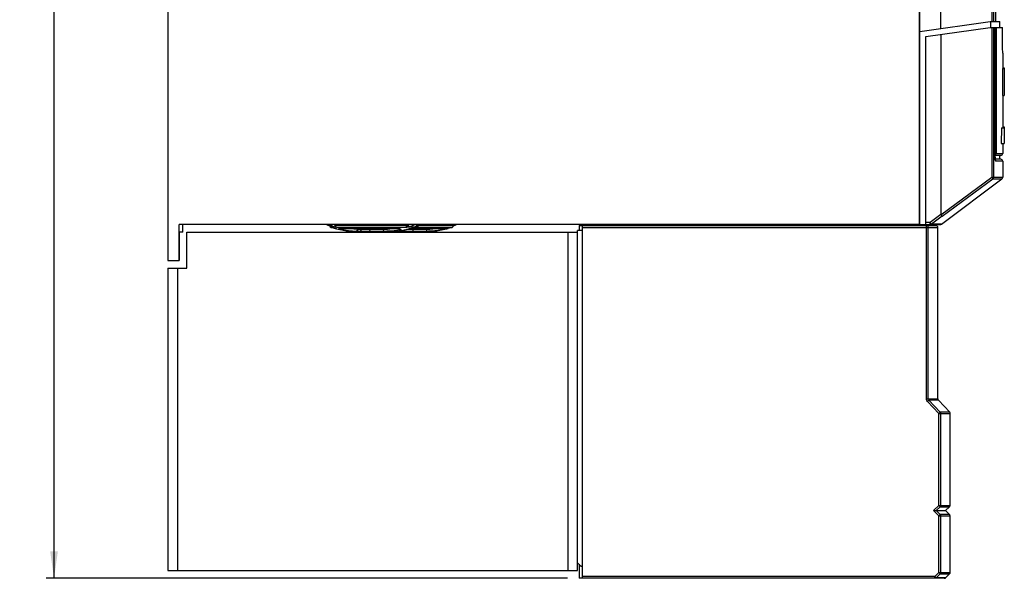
# Model space of a CAD drawing. Extents: x 0 to 594, y 0 to 420.
# Tile 10 of 27: x 214 to 342, y 167 to 239. Entities that reach past the tile are written whole.
import ezdxf

# ---------------------------------------------------------------- set-up
doc = ezdxf.new("R2010")
doc.units = 0
doc.header["$LTSCALE"] = 32.67
doc.layers.get('0').update_dxf_attribs({"linetype": 'CONTINUOUS'})
doc.styles.get("Standard").update_dxf_attribs({"font": 'txt', "width": 0.8})
doc.dimstyles.get("Standard").update_dxf_attribs({"dimtxt": 2.5, "dimasz": 2.5, "dimexe": 1.25, "dimexo": 0.625, "dimtad": 1, "dimcen": 2.5, "dimazin": 3, "dimtfac": 1, "dimtmove": 0, "dimatfit": 3})

# ---------------------------------------------------------------- blocks, each defined once
blk = doc.blocks.new('_FILLED')
at = {"color": 0, "linetype": 'BYBLOCK'}
blk.add_solid([(0, 0), (-1, 0.143), (-1, -0.143)], dxfattribs=at)
blk = doc.blocks.new('*D13')
at = {"color": 2, "linetype": 'CONTINUOUS'}
for p, q in [((230.89, 321.04), (217.89, 321.04)), ((218.89, 321.04), (218.89, 244.04)), ((218.89, 167.04), (218.89, 244.04)), ((285.28, 167.04), (217.89, 167.04))]:
    blk.add_line(p, q, dxfattribs=at)
at = {"color": 2, "linetype": 'CONTINUOUS', "xscale": 3.5, "yscale": 3.5, "zscale": 3.5}
for p, rotation in [((218.89, 321.04), 90), ((218.89, 167.04), 270)]:
    blk.add_blockref('_FILLED', p, dxfattribs=dict(at, rotation=rotation))
at = {"color": 5, "linetype": 'CONTINUOUS', "width": 0.8}
blk.add_text('308', height=3.5, rotation=90, dxfattribs=at).set_placement((218.01, 247.8))

msp = doc.modelspace()

# ---------------------------------------------------------------- linework, layer by layer
at = {"color": 7, "linetype": 'CONTINUOUS'}
for p, q in [((233.595, 308.165), (233.595, 208.165)), ((333.595, 238.144), (333.595, 303.79)), ((340.677, 303.04), (340.677, 239.04)), ((330.845, 275.741), (330.845, 212.79)), ((330.849, 237.758), (339.974, 239.04)), ((331.659, 237.122), (339.974, 238.29)), ((339.974, 239.04), (341.195, 239.04)), ((339.974, 238.29), (341.557, 238.29)), ((340.055, 238.29), (340.055, 239.04)), ((340.615, 238.288), (340.613, 238.29)), ((340.615, 221.491), (340.615, 238.286)), ((340.706, 238.277), (340.728, 238.29)), ((341.195, 238.29), (341.195, 239.04)), ((331.659, 212.79), (331.659, 237.122)), ((333.595, 237.394), (333.595, 214.078)), ((341.581, 235.646), (341.567, 236.543)), ((341.595, 234.982), (341.581, 235.646)), ((341.595, 234.982), (341.595, 232.99)), ((341.595, 233.064), (341.795, 233.064)), ((341.795, 233.064), (341.795, 229.49)), ((341.552, 232.99), (341.795, 232.99)), ((341.552, 232.99), (341.571, 229.49)), ((341.571, 229.49), (341.795, 229.49)), ((341.595, 229.49), (341.595, 225.29)), ((341.595, 225.44), (341.795, 225.44)), ((341.795, 225.44), (341.795, 223.271)), ((341.428, 225.29), (341.407, 223.29)), ((341.428, 225.29), (341.795, 225.29)), ((341.407, 223.29), (341.795, 223.29)), ((341.477, 223.275), (341.479, 223.271)), ((341.479, 223.271), (341.795, 223.271)), ((341.516, 223.279), (341.519, 223.27)), ((341.595, 223.27), (341.595, 221.991)), ((341.345, 221.741), (340.615, 221.741)), ((341.194, 221.741), (341.194, 221.241)), ((341.345, 221.241), (340.623, 221.241)), ((340.639, 221.107), (340.637, 221.122)), ((341.595, 220.991), (341.595, 218.916)), ((333.661, 212.84), (341.495, 218.716)), ((235.095, 208.165), (235.095, 212.79)), ((330.845, 212.79), (235.095, 212.79)), ((235.545, 211.79), (235.545, 212.79)), ((254.145, 212.79), (254.236, 212.752)), ((265.844, 212.661), (266.148, 212.79)), ((270.545, 212.79), (270.545, 212.67)), ((330.849, 212.79), (333.511, 212.79)), ((235.108, 208.165), (235.108, 211.79)), ((235.545, 211.79), (235.108, 211.79)), ((235.124, 208.165), (235.124, 211.79)), ((236.07, 207.155), (236.07, 211.79)), ((236.07, 211.79), (286.595, 211.79)), ((254.883, 212.484), (254.883, 212.485)), ((254.883, 212.484), (254.887, 212.482)), ((255.231, 212.283), (255.295, 212.274)), ((255.334, 212.274), (255.301, 212.274)), ((255.403, 212.257), (255.841, 212.162)), ((263.3, 212.274), (255.774, 212.274)), ((255.841, 212.162), (256.133, 212.099)), ((257.153, 211.952), (257.216, 211.947)), ((257.211, 211.947), (257.945, 211.916)), ((257.995, 211.916), (257.946, 211.916)), ((257.953, 211.918), (258.04, 211.917)), ((267.049, 211.915), (257.995, 211.916)), ((262.47, 211.915), (262.538, 211.916)), ((262.54, 211.916), (263.286, 211.951)), ((263.286, 211.951), (264.075, 212.065)), ((263.3, 212.274), (263.389, 212.272)), ((264.075, 212.065), (264.677, 212.214)), ((264.677, 212.214), (264.731, 212.228)), ((264.731, 212.228), (264.808, 212.244)), ((269.789, 212.274), (265.138, 212.274)), ((265.837, 212.658), (265.844, 212.661)), ((267.326, 211.92), (266.962, 211.915)), ((267.049, 211.915), (267.136, 211.916)), ((267.878, 211.947), (267.144, 211.916)), ((267.937, 211.952), (267.873, 211.947)), ((268.957, 212.099), (269.232, 212.158)), ((269.232, 212.158), (269.632, 212.246)), ((269.859, 212.283), (269.795, 212.274)), ((270.371, 212.432), (269.859, 212.283)), ((287.237, 212.04), (286.595, 212.04)), ((286.595, 168.04), (286.595, 212.04)), ((286.795, 212.665), (332.947, 212.665)), ((286.795, 212.665), (286.795, 212.04)), ((287.237, 167.04), (287.237, 212.665)), ((333.197, 190.264), (333.197, 212.415)), ((233.595, 208.165), (235.095, 208.165)), ((235.124, 208.165), (235.108, 208.165)), ((233.595, 207.155), (233.595, 168.04)), ((233.595, 207.155), (236.07, 207.155)), ((333.264, 190.093), (334.73, 188.521)), ((334.797, 178.54), (334.797, 188.351)), ((334.789, 178.111), (334.797, 178.54)), ((334.772, 176.469), (334.779, 177.403)), ((334.779, 177.403), (334.789, 178.111)), ((332.641, 175.79), (334.195, 175.79)), ((334.698, 176.292), (334.195, 175.79)), ((334.195, 175.79), (334.698, 175.289)), ((334.797, 173.04), (334.784, 173.789)), ((334.797, 167.804), (334.797, 173.041)), ((286.795, 168.85), (286.795, 167.04)), ((233.595, 168.04), (286.595, 168.04)), ((334.034, 167.04), (286.795, 167.04)), ((334.21, 167.114), (334.724, 167.627))]:
    msp.add_line(p, q, dxfattribs=at)
at = {"color": 9, "linetype": 'CONTINUOUS'}
for p, q in [((340.173, 303.54), (340.173, 239.04)), ((340.408, 303.54), (340.408, 239.04)), ((330.782, 275.705), (330.782, 212.79)), ((340.173, 238.29), (340.173, 218.916)), ((340.408, 238.29), (340.408, 218.916)), ((340.615, 238.286), (340.613, 238.29)), ((340.728, 238.29), (340.728, 221.991)), ((340.615, 221.991), (341.595, 221.991)), ((340.613, 221.491), (340.615, 221.491)), ((340.622, 221.261), (340.621, 221.241)), ((340.639, 221.106), (340.652, 221.086)), ((340.652, 221.086), (340.671, 220.991)), ((341.595, 220.991), (340.671, 220.991)), ((333.599, 214.064), (340.173, 218.916)), ((333.741, 213.87), (340.308, 218.716)), ((340.173, 218.916), (341.595, 218.916)), ((340.308, 218.716), (341.495, 218.716)), ((333.595, 214.078), (332.205, 213.04)), ((254.236, 212.752), (254.316, 212.722)), ((254.675, 212.653), (254.356, 212.79)), ((255.326, 212.67), (255.326, 212.79)), ((264.479, 212.67), (255.326, 212.67)), ((264.479, 212.67), (264.479, 212.79)), ((264.716, 212.753), (264.716, 212.79)), ((264.808, 212.79), (264.716, 212.753)), ((266.099, 212.79), (265.776, 212.653)), ((265.903, 212.688), (265.876, 212.585)), ((265.903, 212.688), (265.944, 212.675)), ((265.944, 212.675), (265.993, 212.67)), ((265.993, 212.67), (265.983, 212.568)), ((265.993, 212.67), (265.993, 212.724)), ((265.993, 212.67), (270.545, 212.67)), ((332.205, 213.04), (331.659, 213.04)), ((332.362, 212.84), (332.345, 212.859)), ((333.741, 213.87), (332.362, 212.84)), ((333.661, 212.84), (332.362, 212.84)), ((254.796, 212.606), (254.675, 212.653)), ((254.951, 212.432), (254.719, 212.432)), ((254.819, 212.515), (254.799, 212.521)), ((254.819, 212.515), (254.905, 212.478)), ((254.954, 212.45), (254.883, 212.484)), ((254.905, 212.478), (254.954, 212.45)), ((255.338, 212.45), (254.954, 212.45)), ((255.231, 212.283), (255.27, 212.283)), ((255.27, 212.283), (255.302, 212.279)), ((255.374, 212.264), (255.403, 212.257)), ((264.437, 212.432), (255.483, 212.432)), ((255.714, 212.283), (255.774, 212.274)), ((255.714, 212.283), (263.306, 212.283)), ((255.743, 212.24), (255.838, 212.209)), ((256.426, 212.064), (255.838, 212.209)), ((255.841, 212.162), (255.895, 212.15)), ((256.14, 212.098), (256.133, 212.099)), ((256.133, 212.099), (256.14, 212.098)), ((256.984, 211.975), (256.426, 212.064)), ((257.492, 211.93), (256.984, 211.975)), ((257.946, 211.916), (257.492, 211.93)), ((258.132, 212.166), (258.132, 212.274)), ((258.558, 212.165), (258.558, 212.274)), ((259.716, 212.274), (259.716, 212.165)), ((262.868, 211.977), (262.517, 211.944)), ((262.538, 211.916), (262.978, 211.93)), ((262.851, 211.915), (262.857, 211.931)), ((262.978, 211.93), (263.469, 211.972)), ((263.306, 212.283), (263.3, 212.274)), ((263.306, 212.283), (263.441, 212.278)), ((263.446, 212.255), (263.443, 212.267)), ((263.469, 211.972), (264.016, 212.059)), ((264.016, 212.059), (264.742, 212.24)), ((267.139, 212.165), (264.482, 212.165)), ((264.623, 212.21), (264.677, 212.214)), ((265.738, 212.45), (264.668, 212.45)), ((264.742, 212.24), (264.879, 212.263)), ((264.879, 212.263), (265.022, 212.278)), ((265.022, 212.278), (265.161, 212.283)), ((265.161, 212.283), (265.138, 212.274)), ((265.161, 212.283), (269.859, 212.283)), ((265.373, 212.274), (265.373, 212.165)), ((265.844, 212.661), (265.776, 212.653)), ((265.918, 212.432), (270.371, 212.432)), ((285.37, 168.04), (285.37, 211.79)), ((287.237, 212.415), (333.197, 212.415)), ((331.712, 190.264), (331.712, 212.665)), ((331.959, 190.264), (331.959, 212.415)), ((234.845, 207.155), (234.845, 168.04)), ((331.712, 190.264), (333.197, 190.264)), ((331.847, 189.923), (332.028, 190.093)), ((333.326, 188.351), (331.847, 189.923)), ((333.264, 190.093), (332.028, 190.094)), ((333.507, 188.521), (332.028, 190.094)), ((333.326, 188.351), (333.507, 188.521)), ((334.73, 188.521), (333.507, 188.521)), ((333.326, 188.351), (334.797, 188.351)), ((333.326, 176.469), (333.326, 188.351)), ((333.574, 176.469), (333.574, 188.351)), ((332.641, 175.79), (333.326, 176.469)), ((333.326, 175.112), (332.641, 175.79)), ((332.995, 175.79), (333.501, 176.292)), ((333.501, 175.289), (332.995, 175.79)), ((333.326, 176.469), (334.772, 176.469)), ((333.326, 176.469), (333.501, 176.292)), ((333.501, 176.292), (334.698, 176.292)), ((333.326, 175.112), (333.501, 175.289)), ((333.326, 175.112), (334.772, 175.112)), ((333.326, 167.804), (333.326, 175.112)), ((334.698, 175.289), (333.501, 175.289)), ((333.574, 167.804), (333.574, 175.112)), ((332.808, 167.29), (287.237, 167.29)), ((332.808, 167.29), (333.326, 167.804)), ((332.808, 167.29), (332.983, 167.114)), ((332.808, 167.04), (332.808, 167.29)), ((332.983, 167.114), (333.501, 167.627)), ((334.21, 167.114), (332.983, 167.114)), ((333.326, 167.804), (334.797, 167.804)), ((333.501, 167.627), (333.326, 167.804)), ((333.501, 167.627), (334.724, 167.627))]:
    msp.add_line(p, q, dxfattribs=at)
at = {"color": 7, "linetype": 'CONTINUOUS'}
for points in [[(340.615, 238.199), (340.617, 238.201), (340.666, 238.245), (340.706, 238.277)], [(341.567, 236.543), (341.558, 237.683), (341.557, 238.29)], [(340.641, 221.098), (340.642, 221.096), (340.639, 221.109), (340.633, 221.143), (340.627, 221.195), (340.622, 221.261), (340.618, 221.34), (340.615, 221.429), (340.615, 221.491)], [(333.595, 214.078), (333.595, 214.073), (333.596, 214.068), (333.599, 214.064)], [(333.741, 213.87), (333.727, 213.889), (333.696, 213.932), (333.599, 214.064)], [(254.236, 212.752), (254.829, 212.509), (254.864, 212.493), (254.883, 212.484)], [(270.537, 212.622), (270.845, 212.749), (270.945, 212.79)], [(255.311, 212.276), (255.311, 212.276), (255.317, 212.275), (255.33, 212.272), (255.35, 212.268)], [(255.35, 212.268), (255.374, 212.264), (255.403, 212.257)], [(256.133, 212.099), (256.685, 212.003), (257.153, 211.952)], [(256.14, 212.098), (256.515, 212.028), (256.927, 211.973), (257.153, 211.952)], [(257.216, 211.947), (257.36, 211.937), (257.763, 211.92)], [(263.389, 212.272), (263.47, 212.265), (263.533, 212.256)], [(263.533, 212.256), (263.576, 212.246), (263.589, 212.242)], [(264.808, 212.244), (264.902, 212.259), (265.009, 212.269)], [(265.009, 212.269), (265.119, 212.274), (265.138, 212.274)], [(265.809, 212.648), (265.802, 212.64), (265.805, 212.642), (265.837, 212.658)], [(267.873, 211.947), (267.729, 211.937), (267.326, 211.92)], [(267.936, 211.952), (268.405, 212.003), (268.957, 212.099)], [(268.949, 212.098), (268.574, 212.028), (268.162, 211.973), (267.937, 211.952)], [(269.632, 212.246), (269.707, 212.262), (269.735, 212.268), (269.757, 212.272), (269.771, 212.274)], [(334.698, 176.292), (334.738, 176.344), (334.763, 176.404), (334.772, 176.469)], [(334.772, 175.112), (334.763, 175.177), (334.738, 175.237), (334.698, 175.289)], [(334.784, 173.789), (334.775, 174.624), (334.772, 175.112)]]:
    msp.add_lwpolyline(points, dxfattribs=at)
at = {"color": 9, "linetype": 'CONTINUOUS'}
for points in [[(340.728, 221.991), (340.709, 221.894), (340.654, 221.813), (340.615, 221.787)], [(340.613, 221.491), (340.615, 221.361), (340.618, 221.34)], [(340.621, 221.241), (340.63, 221.137), (340.642, 221.058), (340.656, 221.008), (340.671, 220.991)], [(340.308, 218.716), (340.298, 218.737), (340.268, 218.781), (340.225, 218.844), (340.173, 218.916)], [(340.408, 218.916), (340.396, 218.84), (340.362, 218.771), (340.308, 218.716)], [(254.675, 212.653), (254.751, 212.663), (254.826, 212.712), (254.885, 212.79)], [(255.254, 212.688), (255.195, 212.715), (255.126, 212.751), (255.062, 212.79)], [(255.338, 212.45), (255.286, 212.5), (255.256, 212.585), (255.254, 212.688)], [(255.326, 212.67), (255.296, 212.675), (255.254, 212.688)], [(255.483, 212.432), (255.401, 212.484), (255.346, 212.568), (255.326, 212.67)], [(264.437, 212.432), (264.459, 212.484), (264.474, 212.568), (264.479, 212.67)], [(264.593, 212.688), (264.573, 212.682), (264.552, 212.678), (264.529, 212.674), (264.505, 212.671), (264.479, 212.67)], [(264.716, 212.753), (264.659, 212.715), (264.593, 212.688)], [(264.668, 212.45), (264.64, 212.5), (264.614, 212.585), (264.593, 212.688)], [(264.916, 212.515), (264.851, 212.542), (264.791, 212.596), (264.745, 212.669), (264.716, 212.753)], [(265.588, 212.79), (265.423, 212.722), (264.916, 212.515)], [(332.345, 212.859), (332.31, 212.903), (332.261, 212.967), (332.205, 213.04)], [(332.214, 212.79), (332.21, 212.81), (332.208, 212.864), (332.206, 212.945), (332.205, 213.04)], [(332.214, 212.79), (332.266, 212.796), (332.317, 212.813), (332.362, 212.84)], [(255.338, 212.45), (255.218, 212.477), (255.081, 212.514), (254.936, 212.558), (254.796, 212.606)], [(254.951, 212.432), (254.863, 212.484), (254.853, 212.498)], [(254.954, 212.45), (254.966, 212.437), (254.951, 212.432)], [(255.27, 212.283), (255.304, 212.278), (255.35, 212.268)], [(255.483, 212.432), (255.421, 212.437), (255.338, 212.45)], [(255.714, 212.283), (255.683, 212.278), (255.692, 212.263), (255.743, 212.24)], [(255.978, 212.274), (255.952, 212.247), (255.892, 212.215), (255.833, 212.21)], [(258.132, 212.166), (257.682, 212.18), (257.186, 212.223), (256.867, 212.274)], [(257.953, 211.916), (258.021, 211.934), (258.079, 211.989)], [(258.04, 211.915), (258.092, 211.935), (258.135, 211.989)], [(258.079, 211.989), (258.118, 212.07), (258.132, 212.166)], [(261.482, 212.165), (258.153, 212.166), (258.132, 212.166)], [(258.135, 211.989), (258.164, 212.07), (258.175, 212.165)], [(258.807, 211.915), (258.712, 211.935), (258.631, 211.989), (258.577, 212.07), (258.558, 212.165)], [(259.893, 211.915), (259.826, 211.935), (259.768, 211.989), (259.73, 212.07), (259.716, 212.165)], [(263.059, 212.276), (262.69, 212.225), (262.341, 212.193), (262.024, 212.176), (261.739, 212.168), (261.482, 212.165)], [(261.658, 211.915), (261.591, 211.935), (261.533, 211.989), (261.495, 212.07), (261.482, 212.165)], [(262.517, 211.944), (262.2, 211.926), (261.915, 211.918), (261.658, 211.915)], [(263.609, 212.098), (263.24, 212.028), (262.868, 211.977)], [(263.441, 212.278), (263.562, 212.264), (263.661, 212.242), (263.728, 212.214), (263.757, 212.182), (263.744, 212.15), (263.692, 212.121), (263.609, 212.098)], [(263.609, 212.098), (263.544, 212.123), (263.487, 212.178), (263.446, 212.255)], [(264.668, 212.45), (264.626, 212.444), (264.583, 212.44), (264.538, 212.436), (264.49, 212.433), (264.437, 212.432)], [(264.916, 212.515), (264.8, 212.478), (264.668, 212.45)], [(265.196, 211.915), (265.264, 211.935), (265.321, 211.989), (265.36, 212.07), (265.373, 212.165)], [(265.776, 212.653), (265.687, 212.606), (265.638, 212.558), (265.633, 212.514), (265.668, 212.477), (265.738, 212.45)], [(265.876, 212.585), (265.817, 212.5), (265.738, 212.45)], [(265.738, 212.45), (265.82, 212.437), (265.918, 212.432)], [(265.983, 212.568), (265.957, 212.484), (265.918, 212.432)], [(266.962, 211.915), (267.029, 211.935), (267.087, 211.989)], [(267.087, 211.989), (267.125, 212.07), (267.139, 212.165)], [(268.707, 212.274), (268.314, 212.222), (267.891, 212.186), (267.496, 212.17), (267.139, 212.165)], [(268.957, 212.099), (269.008, 212.123), (269.054, 212.178), (269.079, 212.255), (269.08, 212.274)], [(331.959, 212.415), (331.941, 212.511), (331.887, 212.592), (331.806, 212.647), (331.712, 212.665)], [(331.847, 189.923), (331.773, 190.024), (331.727, 190.14), (331.712, 190.264)], [(332.028, 190.094), (331.991, 190.144), (331.968, 190.202), (331.959, 190.264)], [(333.574, 188.351), (333.571, 188.39), (333.56, 188.433), (333.539, 188.478), (333.507, 188.521)], [(333.501, 176.292), (333.528, 176.324), (333.551, 176.364), (333.567, 176.413), (333.574, 176.469)], [(333.574, 175.112), (333.57, 175.154), (333.558, 175.198), (333.536, 175.244), (333.501, 175.289)], [(332.983, 167.114), (332.932, 167.074), (332.872, 167.049), (332.808, 167.04)], [(333.574, 167.804), (333.565, 167.739), (333.54, 167.679), (333.501, 167.627)]]:
    msp.add_lwpolyline(points, dxfattribs=at)
at = {"color": 7, "linetype": 'CONTINUOUS'}
for centre, radius, start, end in [((341.345, 221.991), 0.25, 270, 360), ((341.345, 220.991), 0.25, 0, 90), ((341.345, 218.916), 0.25, 306.86991, 360), ((270.295, 212.67), 0.25, 287.68833, 360), ((333.511, 213.04), 0.25, 270, 306.86991), ((254.795, 212.67), 0.25, 191.19395, 252.31167), ((258.04, 222.845), 10.93, 252.31167, 255.10654), ((332.947, 212.415), 0.25, 0, 90), ((333.447, 190.264), 0.25, 180, 222.99206), ((334.547, 188.351), 0.25, 0, 42.99206), ((288.845, 171.04), 3, 221.40962, 237.59214), ((334.034, 167.29), 0.25, 270, 314.99998), ((334.547, 167.804), 0.25, 314.99998, 360)]:
    msp.add_arc(centre, radius, start, end, dxfattribs=at)

# ---------------------------------------------------------------- dimensions: what is measured, and where the dimension line sits
at = {"color": 2, "linetype": 'CONTINUOUS'}
dim = msp.add_linear_dim(base=(218.886, 167.04), p1=(230.888, 321.04), p2=(285.276, 167.04), angle=270, dimstyle='Standard', dxfattribs=at)
dim.commit()
dim.dimension.update_dxf_attribs({"geometry": '*D13', "text_midpoint": (216.261, 252.001), "dimtype": 128})

doc.saveas('drawing.dxf')
